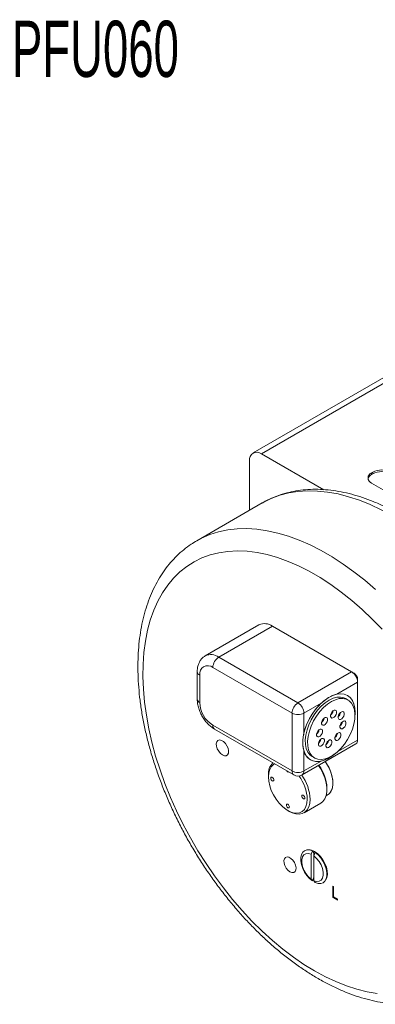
# Model space of a CAD drawing. Header units: inches. Extents: x 1.01 to 7.89, y 1.22 to 8.
# Tile 7 of 13: x 3.95 to 5.27, y 4.35 to 8. Entities that reach past the tile are written whole.
import ezdxf

# ---------------------------------------------------------------- set-up
doc = ezdxf.new("R2010")
doc.units = ezdxf.units.IN
doc.header["$MEASUREMENT"] = 0
doc.styles.add('SLDTEXTSTYLE0', font='TXT', dxfattribs={"width": 0.605})

msp = doc.modelspace()

# ---------------------------------------------------------------- linework, layer by layer
at = {"color": 7, "linetype": 'Continuous', "lineweight": 15}
for p, q in [((5.7851, 6.9557), (4.8139, 6.3951)), ((5.8163, 6.9527), (4.8451, 6.392)), ((4.8451, 6.392), (5.0753, 6.2591)), ((4.8009, 6.3665), (4.8009, 6.1829)), ((5.2573, 6.3244), (5.2529, 6.3218)), ((5.2529, 6.3157), (5.2529, 6.3218)), ((5.2573, 6.3183), (5.2529, 6.3157)), ((5.2573, 6.3183), (5.2573, 6.3244)), ((5.2529, 6.2836), (5.7346, 6.0055)), ((4.8478, 6.2099), (4.6048, 6.0697)), ((4.8478, 6.2099), (4.8466, 6.2093)), ((4.8356, 5.7581), (4.6367, 5.6433)), ((4.8856, 5.7532), (4.6867, 5.6384)), ((5.1788, 5.5839), (4.8856, 5.7532)), ((4.6867, 5.6384), (4.98, 5.4691)), ((4.6068, 5.5848), (4.6068, 5.4827)), ((4.9579, 5.4308), (4.6646, 5.6001)), ((4.98, 5.4691), (5.1788, 5.5839)), ((5.1877, 5.5788), (5.1788, 5.5839)), ((4.616, 5.572), (4.616, 5.47)), ((5.2009, 5.5558), (5.2009, 5.5456)), ((5.2009, 5.5456), (5.1239, 5.5011)), ((5.2009, 5.3313), (5.2009, 5.5456)), ((5.1653, 5.4797), (5.1567, 5.4846)), ((5.0659, 5.4677), (5.0021, 5.4308)), ((4.9579, 5.2165), (4.9579, 5.4308)), ((5.0021, 5.4308), (5.0021, 5.3571)), ((5.0727, 5.4082), (5.0692, 5.402)), ((5.1083, 5.4336), (5.1047, 5.4274)), ((5.1089, 5.4355), (5.1072, 5.4365)), ((5.1089, 5.4355), (5.1072, 5.4365)), ((5.1376, 5.4321), (5.13, 5.4189)), ((4.6646, 5.3858), (4.9579, 5.2165)), ((4.6711, 5.3715), (4.9643, 5.2022)), ((5.1431, 5.3939), (5.1393, 5.3873)), ((5.1421, 5.3918), (5.1419, 5.3919)), ((5.0561, 5.363), (5.053, 5.3577)), ((5.1249, 5.3541), (5.1168, 5.3402)), ((5.1249, 5.3541), (5.1243, 5.3544)), ((5.1249, 5.3541), (5.1243, 5.3544)), ((5.1257, 5.3556), (5.1249, 5.3541)), ((4.9956, 5.2022), (5.1945, 5.317)), ((5.0021, 5.2902), (5.0021, 5.2165)), ((5.0328, 5.2699), (5.0413, 5.265)), ((5.0021, 5.2165), (5.0659, 5.2533)), ((4.8704, 5.2009), (4.8704, 5.1948)), ((5.0873, 5.1476), (5.0873, 5.1537)), ((5.0842, 5.1244), (5.0897, 5.1276)), ((5.0024, 5.0616), (5.0647, 5.0975)), ((4.9424, 5.0701), (4.9477, 5.067)), ((5.0333, 4.9205), (5.0284, 4.9078)), ((5.0284, 4.9078), (5.0284, 4.8161)), ((5.0386, 4.9129), (5.0333, 4.9205)), ((5.039, 4.914), (5.0386, 4.9129)), ((5.0439, 4.9144), (5.039, 4.9016)), ((5.039, 4.914), (5.039, 4.9016)), ((5.039, 4.9016), (5.039, 4.81)), ((5.0333, 4.8091), (5.0386, 4.8228)), ((5.0284, 4.8161), (5.0333, 4.8091)), ((5.039, 4.81), (5.0439, 4.8029)), ((5.1087, 4.79), (5.112, 4.7881)), ((5.1087, 4.7475), (5.1087, 4.79)), ((5.112, 4.7881), (5.112, 4.75)), ((5.1125, 4.7497), (5.1087, 4.7475)), ((5.1261, 4.7374), (5.1087, 4.7475)), ((5.112, 4.75), (5.1261, 4.7418)), ((5.1261, 4.7418), (5.1261, 4.7374))]:
    msp.add_line(p, q, dxfattribs=at)
at = {"color": 8, "linetype": 'Continuous', "lineweight": 15}
msp.add_line((5.1271, 5.2887), (5.2009, 5.3313), dxfattribs=at)
at = {"color": 8, "linetype": 'Continuous', "lineweight": 15, "flags": 128}
for points in [[(5.329, 6.1623), (5.2883, 6.1844), (5.2477, 6.2036), (5.2074, 6.2198), (5.1676, 6.233), (5.1284, 6.2432), (5.0898, 6.2502), (5.0521, 6.2541), (5.0155, 6.2549), (4.9799, 6.2526), (4.9456, 6.2471), (4.9126, 6.2384), (4.8812, 6.2267), (4.8513, 6.212), (4.8478, 6.2099)], [(4.6054, 6.07), (4.6231, 6.0795), (4.6537, 6.0927), (4.6859, 6.1029), (4.7196, 6.1099), (4.7545, 6.1139), (4.7907, 6.1147), (4.8279, 6.1123), (4.866, 6.1068), (4.9049, 6.0982), (4.9445, 6.0865), (4.9846, 6.0718), (5.025, 6.0541), (5.0656, 6.0334), (5.1063, 6.0099), (5.147, 5.9836), (5.1874, 5.9547), (5.2275, 5.9232), (5.267, 5.8892)]]:
    msp.add_lwpolyline(points, dxfattribs=at)
at = {"color": 7, "linetype": 'Continuous', "lineweight": 15, "flags": 128}
for points in [[(5.2922, 5.7417), (5.2553, 5.7796), (5.2176, 5.8154), (5.1793, 5.8488), (5.1404, 5.8797), (5.1011, 5.908), (5.0616, 5.9337), (5.022, 5.9565), (4.9825, 5.9765), (4.9432, 5.9935), (4.9043, 6.0075), (4.866, 6.0184), (4.8283, 6.0261), (4.7914, 6.0307), (4.7555, 6.0322), (4.7207, 6.0304), (4.6872, 6.0255), (4.655, 6.0175), (4.6244, 6.0063), (4.5953, 5.992), (4.568, 5.9747), (4.5425, 5.9545), (4.5189, 5.9313), (4.4974, 5.9054), (4.4779, 5.8768), (4.4607, 5.8457), (4.4457, 5.812), (4.433, 5.7761), (4.4226, 5.7379), (4.4147, 5.6977), (4.4092, 5.6556), (4.4061, 5.6118), (4.4055, 5.5665), (4.4073, 5.5198), (4.4116, 5.4718), (4.4184, 5.4229), (4.4275, 5.3732), (4.439, 5.3228), (4.4529, 5.272), (4.469, 5.2209), (4.4874, 5.1698), (4.5079, 5.1189), (4.5305, 5.0683), (4.555, 5.0183), (4.5814, 4.969), (4.6096, 4.9206), (4.6395, 4.8734), (4.6709, 4.8275), (4.7038, 4.783), (4.738, 4.7402), (4.7733, 4.6993), (4.8097, 4.6603), (4.847, 4.6234), (4.8851, 4.5888), (4.9237, 4.5566), (4.9628, 4.527), (5.0022, 4.5), (5.0418, 4.4757)], [(5.1106, 5.2757), (5.105, 5.2716), (5.0894, 5.2622), (5.0739, 5.2557), (5.059, 5.2523), (5.0449, 5.2522), (5.0322, 5.2553), (5.0211, 5.2616), (5.0119, 5.2709), (5.0048, 5.2829), (5.0001, 5.2974), (4.9978, 5.3139), (4.998, 5.3321), (5.0008, 5.3515), (5.0059, 5.3715), (5.0134, 5.3917), (5.023, 5.4115), (5.0344, 5.4304), (5.0474, 5.4479), (5.0616, 5.4637), (5.0767, 5.4771), (5.0923, 5.488), (5.1079, 5.496), (5.1232, 5.501), (5.1377, 5.5027), (5.1511, 5.5012), (5.1631, 5.4965), (5.1733, 5.4887), (5.1814, 5.478), (5.1874, 5.4647), (5.1909, 5.4491), (5.1919, 5.4317), (5.1907, 5.4153)], [(5.0328, 5.2699), (5.024, 5.2767), (5.0163, 5.2869), (5.0108, 5.2997), (5.0077, 5.3147), (5.0072, 5.3315), (5.0091, 5.3497), (5.0136, 5.3686), (5.0203, 5.3878), (5.0292, 5.4067), (5.04, 5.4248), (5.0524, 5.4414), (5.066, 5.4563), (5.0804, 5.4688), (5.0952, 5.4788), (5.11, 5.4858), (5.1244, 5.4897), (5.1379, 5.4903), (5.1502, 5.4877), (5.1567, 5.4846)], [(5.152, 5.3163), (5.139, 5.3005), (5.125, 5.2868), (5.1103, 5.2755), (5.0955, 5.267), (5.0808, 5.2615), (5.0668, 5.2592), (5.0539, 5.2602), (5.0424, 5.2644), (5.0326, 5.2717), (5.0249, 5.2819), (5.0194, 5.2947), (5.0163, 5.3098), (5.0158, 5.3266), (5.0177, 5.3447), (5.0221, 5.3637), (5.0289, 5.3829), (5.0378, 5.4018), (5.0486, 5.4198), (5.061, 5.4365), (5.0745, 5.4513), (5.0889, 5.4639), (5.1038, 5.4738), (5.1186, 5.4808), (5.1329, 5.4847), (5.1465, 5.4854), (5.1587, 5.4828), (5.1694, 5.477), (5.1782, 5.4682), (5.1848, 5.4567), (5.1891, 5.4427), (5.1909, 5.4267), (5.1902, 5.4091), (5.187, 5.3905), (5.1814, 5.3714), (5.1735, 5.3523), (5.1637, 5.3337), (5.152, 5.3163)], [(5.1239, 5.5011), (5.1381, 5.5027), (5.1513, 5.5012), (5.1631, 5.4966), (5.1732, 5.4889), (5.1813, 5.4785), (5.1873, 5.4655), (5.1909, 5.4504), (5.1921, 5.4333), (5.1909, 5.4149), (5.1905, 5.4122)], [(5.1056, 5.4346), (5.1025, 5.4292), (5.1008, 5.4235), (5.1008, 5.4184), (5.1025, 5.4147), (5.1056, 5.4129), (5.1097, 5.4133), (5.1141, 5.4158), (5.1182, 5.4201), (5.1213, 5.4255), (5.123, 5.4312), (5.123, 5.4363), (5.1213, 5.4401), (5.1182, 5.4419), (5.1141, 5.4414), (5.1097, 5.4389), (5.1056, 5.4346)], [(5.0725, 5.4078), (5.0693, 5.4024), (5.0677, 5.3967), (5.0677, 5.3916), (5.0694, 5.3879), (5.0725, 5.3861), (5.0766, 5.3865), (5.081, 5.389), (5.085, 5.3933), (5.0882, 5.3988), (5.0899, 5.4044), (5.0899, 5.4095), (5.0882, 5.4133), (5.085, 5.4151), (5.081, 5.4147), (5.0765, 5.4121), (5.0725, 5.4078)], [(5.1338, 5.4291), (5.1306, 5.4237), (5.129, 5.418), (5.129, 5.413), (5.1307, 5.4092), (5.1338, 5.4074), (5.1379, 5.4078), (5.1423, 5.4104), (5.1463, 5.4147), (5.1495, 5.4201), (5.1512, 5.4258), (5.1512, 5.4309), (5.1495, 5.4346), (5.1463, 5.4364), (5.1423, 5.436), (5.1378, 5.4334), (5.1338, 5.4291)], [(5.1404, 5.3946), (5.1373, 5.3892), (5.1356, 5.3836), (5.1356, 5.3785), (5.1373, 5.3747), (5.1404, 5.3729), (5.1445, 5.3733), (5.1489, 5.3759), (5.153, 5.3802), (5.1561, 5.3856), (5.1578, 5.3913), (5.1578, 5.3964), (5.1561, 5.4001), (5.153, 5.4019), (5.1489, 5.4015), (5.1445, 5.399), (5.1404, 5.3946)], [(5.0537, 5.3645), (5.0506, 5.3591), (5.0489, 5.3534), (5.0489, 5.3483), (5.0506, 5.3446), (5.0537, 5.3428), (5.0578, 5.3432), (5.0622, 5.3457), (5.0663, 5.35), (5.0694, 5.3554), (5.0711, 5.3611), (5.0711, 5.3662), (5.0694, 5.3699), (5.0663, 5.3717), (5.0622, 5.3713), (5.0578, 5.3688), (5.0537, 5.3645)], [(4.7003, 5.2758), (4.7077, 5.273), (4.7142, 5.2733), (4.7193, 5.2767), (4.7223, 5.2829), (4.7229, 5.2912), (4.7211, 5.3006), (4.717, 5.3102), (4.7111, 5.3189), (4.704, 5.3258), (4.6965, 5.3301), (4.6895, 5.3314), (4.6836, 5.3295), (4.6795, 5.3246), (4.6776, 5.3173), (4.6783, 5.3083), (4.6813, 5.2987), (4.6863, 5.2894), (4.6929, 5.2815), (4.7003, 5.2758)], [(5.0603, 5.33), (5.0572, 5.3246), (5.0555, 5.3189), (5.0555, 5.3138), (5.0572, 5.3101), (5.0603, 5.3083), (5.0644, 5.3087), (5.0688, 5.3112), (5.0729, 5.3155), (5.076, 5.3209), (5.0777, 5.3266), (5.0777, 5.3317), (5.076, 5.3355), (5.0729, 5.3373), (5.0688, 5.3368), (5.0644, 5.3343), (5.0603, 5.33)], [(5.0884, 5.3245), (5.0853, 5.3191), (5.0836, 5.3134), (5.0836, 5.3084), (5.0853, 5.3046), (5.0884, 5.3028), (5.0925, 5.3032), (5.0969, 5.3058), (5.101, 5.3101), (5.1041, 5.3155), (5.1058, 5.3212), (5.1058, 5.3263), (5.1041, 5.33), (5.101, 5.3318), (5.0969, 5.3314), (5.0925, 5.3288), (5.0884, 5.3245)], [(5.1216, 5.3513), (5.1185, 5.3459), (5.1168, 5.3402), (5.1168, 5.3351), (5.1185, 5.3314), (5.1216, 5.3296), (5.1257, 5.33), (5.1301, 5.3326), (5.1342, 5.3369), (5.1373, 5.3423), (5.139, 5.348), (5.139, 5.353), (5.1373, 5.3568), (5.1342, 5.3586), (5.1301, 5.3582), (5.1257, 5.3556), (5.1216, 5.3513)], [(4.894, 5.2428), (4.8892, 5.24), (4.8812, 5.2324), (4.8753, 5.2221), (4.8716, 5.2094), (4.8704, 5.1948), (4.8716, 5.1788), (4.8753, 5.162), (4.8812, 5.1448), (4.8892, 5.1279), (4.899, 5.1119), (4.9103, 5.0973), (4.9227, 5.0846), (4.9358, 5.0742), (4.9491, 5.0666), (4.9622, 5.0618), (4.9746, 5.0602), (4.9859, 5.0618), (4.9957, 5.0665), (5.0037, 5.0741), (5.0096, 5.0844), (5.0133, 5.0971), (5.0145, 5.1116), (5.0145, 5.1116)], [(5.0647, 5.0975), (5.0725, 5.1036), (5.0797, 5.1132), (5.0845, 5.1254), (5.087, 5.1397), (5.087, 5.1558), (5.0845, 5.1729), (5.0797, 5.1907), (5.0725, 5.2086), (5.0634, 5.2259), (5.0562, 5.2371)], [(5.0812, 5.2516), (5.0862, 5.2441), (5.0951, 5.2282), (5.102, 5.2117), (5.1068, 5.1951), (5.1093, 5.1791), (5.1093, 5.1642), (5.1068, 5.151), (5.102, 5.1399), (5.0951, 5.1315), (5.0897, 5.1276)], [(5.0897, 5.1276), (5.097, 5.1333), (5.1034, 5.1425), (5.1077, 5.1541), (5.1095, 5.1678), (5.1089, 5.183), (5.1058, 5.1992), (5.1005, 5.2158), (5.093, 5.2323), (5.0837, 5.2479), (5.0812, 5.2516)], [(4.8794, 5.1896), (4.8798, 5.1869), (4.8811, 5.1841), (4.8829, 5.1817), (4.885, 5.18), (4.8871, 5.1792), (4.8889, 5.1796), (4.8901, 5.181), (4.8906, 5.1832), (4.8901, 5.1859), (4.8889, 5.1887), (4.8871, 5.1911), (4.885, 5.1928), (4.8829, 5.1936), (4.8811, 5.1932), (4.8798, 5.1918), (4.8794, 5.1896)], [(5.0251, 5.1116), (5.0238, 5.0964), (5.0202, 5.0831), (5.0141, 5.0722), (5.006, 5.0639), (4.996, 5.0586), (4.9844, 5.0565), (4.9716, 5.0576), (4.9581, 5.0618), (4.9477, 5.067)], [(5.0055, 5.1168), (5.005, 5.1196), (5.0038, 5.1223), (5.002, 5.1248), (4.9999, 5.1265), (4.9978, 5.1272), (4.996, 5.1269), (4.9948, 5.1255), (4.9943, 5.1233), (4.9948, 5.1206), (4.996, 5.1178), (4.9978, 5.1154), (4.9999, 5.1136), (5.002, 5.1129), (5.0038, 5.1132), (5.005, 5.1146), (5.0055, 5.1168)], [(4.9424, 5.0805), (4.9446, 5.0797), (4.9464, 5.0801), (4.9476, 5.0815), (4.948, 5.0837), (4.9476, 5.0864), (4.9464, 5.0892), (4.9446, 5.0916), (4.9424, 5.0933), (4.9403, 5.0941), (4.9385, 5.0937), (4.9373, 5.0923), (4.9369, 5.0901), (4.9373, 5.0874), (4.9385, 5.0846), (4.9403, 5.0822), (4.9424, 5.0805)], [(4.9503, 4.8428), (4.9577, 4.84), (4.9642, 4.8403), (4.9693, 4.8437), (4.9723, 4.8499), (4.9729, 4.8581), (4.9711, 4.8676), (4.967, 4.8772), (4.9611, 4.8859), (4.954, 4.8928), (4.9465, 4.8971), (4.9395, 4.8984), (4.9336, 4.8965), (4.9295, 4.8916), (4.9276, 4.8843), (4.9283, 4.8753), (4.9313, 4.8657), (4.9363, 4.8564), (4.9429, 4.8485), (4.9503, 4.8428)], [(5.0333, 4.8091), (5.0227, 4.818), (5.0129, 4.8291), (5.0043, 4.8418), (4.9975, 4.8556), (4.9928, 4.8696), (4.9904, 4.8833), (4.9904, 4.8958), (4.9928, 4.9067), (4.9975, 4.9153), (5.0043, 4.9212), (5.0129, 4.9241), (5.0227, 4.9239), (5.0333, 4.9205)], [(5.0284, 4.8161), (5.0183, 4.8251), (5.0093, 4.8363), (5.0019, 4.8491), (4.9967, 4.8626), (4.994, 4.8758), (4.994, 4.8878), (4.9967, 4.8979), (5.0019, 4.9053), (5.0093, 4.9096), (5.0183, 4.9104), (5.0284, 4.9078)], [(5.039, 4.9016), (5.0491, 4.8927), (5.0581, 4.8814), (5.0655, 4.8686), (5.0707, 4.8552), (5.0734, 4.842), (5.0734, 4.8299), (5.0707, 4.8199), (5.0655, 4.8124), (5.0581, 4.8082), (5.0491, 4.8073), (5.039, 4.81)], [(5.0418, 4.918), (5.0527, 4.9103), (5.063, 4.9), (5.0721, 4.8878), (5.0796, 4.8742), (5.0851, 4.8601), (5.0882, 4.8462), (5.0889, 4.8332), (5.087, 4.8218), (5.0827, 4.8128)], [(5.0439, 4.9144), (5.0545, 4.9055), (5.0644, 4.8944), (5.0729, 4.8816), (5.0797, 4.8679), (5.0844, 4.8538), (5.0868, 4.8402), (5.0868, 4.8276), (5.0844, 4.8167), (5.0797, 4.8081), (5.0729, 4.8022), (5.0644, 4.7993), (5.0545, 4.7996), (5.0439, 4.8029)], [(5.039, 4.8108), (5.0363, 4.8126), (5.0351, 4.8135)], [(5.0418, 4.4757), (5.0814, 4.4543), (5.1208, 4.4358), (5.1599, 4.4203), (5.1985, 4.4079), (5.2366, 4.3985), (5.2739, 4.3923)]]:
    msp.add_lwpolyline(points, dxfattribs=at)
at = {"color": 7, "linetype": 'Continuous', "lineweight": 15}
for centre, radius, start, end in [((4.8279, 6.3708), 0.0273, 50.7969, 189.2139), ((5.2635, 6.2932), 0.0249, 115.2303, 165.0134), ((5.2601, 6.3027), 0.0205, 110.7834, 249.2166), ((5.2904, 6.2604), 0.072, 62.6096, 117.3903), ((5.2904, 6.2543), 0.072, 62.6096, 117.3903), ((4.8563, 5.7123), 0.0503, 54.3824, 114.3072), ((4.7126, 5.5979), 0.048, 122.6054, 177.3945), ((4.6456, 5.5768), 0.03, 50.7967, 189.214), ((5.153, 5.5434), 0.048, 2.6055, 57.3946), ((5.1722, 5.5545), 0.0288, 2.6055, 57.3946), ((4.7215, 5.4748), 0.1057, 182.6055, 237.3945), ((5.0058, 5.4286), 0.048, 122.6054, 177.3945), ((4.9541, 5.4286), 0.048, 2.6055, 57.3946), ((5.2232, 5.3031), 0.2276, 133.7137, 166.2863), ((5.085, 5.4429), 0.0251, 309.0942, 350.9113), ((4.98, 5.4735), 0.048, 242.6097, 297.3904), ((5.0518, 5.4161), 0.0251, 309.0938, 350.9116), ((5.1131, 5.4375), 0.0251, 309.0942, 350.9113), ((5.033, 5.3728), 0.0251, 309.0942, 350.9113), ((5.1197, 5.403), 0.0251, 309.0895, 350.9155), ((5.0397, 5.3383), 0.0251, 309.0894, 350.916), ((5.0678, 5.3329), 0.0251, 309.0942, 350.9113), ((5.101, 5.3596), 0.0251, 309.0897, 350.9156), ((5.1856, 5.3296), 0.0154, 305.0143, 6.2978), ((5.0521, 5.3031), 0.0517, 194.5212, 285.468), ((4.9288, 5.2056), 0.0585, 135.3452, 184.5681), ((4.933, 5.1469), 0.1545, 2.5374, 36.1623), ((4.9452, 5.2196), 0.007, 202.0265, 277.9788), ((4.98, 5.2591), 0.048, 242.6097, 297.3904), ((4.98, 5.2292), 0.0313, 240.0027, 299.9973), ((4.8597, 5.1047), 0.1549, 2.558, 37.0791), ((4.8599, 5.1045), 0.1653, 2.493, 35.8446), ((5.0204, 4.8853), 0.0391, 56.8048, 93.0272), ((5.0206, 4.8708), 0.047, 61.7127, 66.984)]:
    msp.add_arc(centre, radius, start, end, dxfattribs=at)
at = {"color": 8, "linetype": 'Continuous', "lineweight": 15}
for centre, radius, start, end in [((4.6575, 5.5987), 0.0493, 53.6927, 115.122), ((4.6218, 5.5859), 0.015, 184.0945, 247.2088), ((4.6225, 5.4843), 0.0157, 185.6947, 245.6254), ((4.6796, 5.3839), 0.0151, 173.0257, 235.662), ((4.9729, 5.2146), 0.0151, 173.0257, 235.662), ((4.9867, 5.2148), 0.0154, 305.0143, 6.2978)]:
    msp.add_arc(centre, radius, start, end, dxfattribs=at)
at = {"color": 7, "linetype": 'Continuous', "lineweight": 15}
for points, knots in [([(5.3602, 6.1654), (5.3532, 6.1694), (5.3328, 6.1809), (5.299, 6.198), (5.2589, 6.2156), (5.219, 6.2305), (5.1792, 6.2425), (5.1399, 6.2515), (5.1012, 6.2575), (5.0632, 6.2606), (5.026, 6.2606), (4.9899, 6.2576), (4.955, 6.2516), (4.9215, 6.2428), (4.8894, 6.231), (4.8644, 6.2197), (4.8508, 6.2113), (4.8467, 6.2089)], [0, 0, 0, 0, 0.03878, 0.112008, 0.185275, 0.258498, 0.331609, 0.404521, 0.477135, 0.549342, 0.621043, 0.692157, 0.762646, 0.832523, 0.901857, 0.970771, 1, 1, 1, 1]), ([(4.6056, 6.0698), (4.5983, 6.0656), (4.5814, 6.0557), (4.5567, 6.0371), (4.5314, 6.0146), (4.5079, 5.9895), (4.4863, 5.9621), (4.4666, 5.9322), (4.4489, 5.9001), (4.4334, 5.8658), (4.42, 5.8293), (4.4088, 5.7909), (4.3998, 5.7506), (4.3932, 5.7086), (4.3888, 5.665), (4.3869, 5.6201), (4.3872, 5.574), (4.3898, 5.5268), (4.3947, 5.4787), (4.4019, 5.4299), (4.4113, 5.3806), (4.4228, 5.3308), (4.4365, 5.2807), (4.4523, 5.2305), (4.4701, 5.1804), (4.4898, 5.1305), (4.5114, 5.0809), (4.5349, 5.0318), (4.56, 4.9833), (4.5869, 4.9357), (4.6153, 4.889), (4.6452, 4.8435), (4.6766, 4.7991), (4.7092, 4.7561), (4.743, 4.7147), (4.7779, 4.6749), (4.8139, 4.6369), (4.8507, 4.6007), (4.8883, 4.5666), (4.9267, 4.5346), (4.9655, 4.5049), (5.0049, 4.4775), (5.0347, 4.4587), (5.0514, 4.449), (5.0547, 4.4471)], [0, 0, 0, 0, 0.017432, 0.040631, 0.063855, 0.087164, 0.110612, 0.134234, 0.158051, 0.182065, 0.206265, 0.230624, 0.255114, 0.2797, 0.304351, 0.329042, 0.353751, 0.37846, 0.403158, 0.427839, 0.4525, 0.47714, 0.50176, 0.52636, 0.550943, 0.575511, 0.600068, 0.624615, 0.649156, 0.673694, 0.698232, 0.722773, 0.74732, 0.771875, 0.796442, 0.821024, 0.845624, 0.870246, 0.89489, 0.919561, 0.944258, 0.968982, 0.993732, 1, 1, 1, 1]), ([(4.6367, 5.6429), (4.6349, 5.6419), (4.6292, 5.6389), (4.6217, 5.6311), (4.6145, 5.6205), (4.6096, 5.6082), (4.6072, 5.5962), (4.6069, 5.5881), (4.6068, 5.5848)], [0, 0, 0, 0, 0.0932577, 0.2820978, 0.4689176, 0.660032, 0.8604834, 1, 1, 1, 1]), ([(4.6068, 5.4827), (4.6069, 5.4797), (4.6072, 5.4712), (4.6096, 5.457), (4.6147, 5.4405), (4.622, 5.4244), (4.6311, 5.4092), (4.6419, 5.3953), (4.654, 5.3833), (4.664, 5.3757), (4.6697, 5.3723), (4.6711, 5.3715)], [0, 0, 0, 0, 0.073167, 0.200953, 0.328532, 0.455685, 0.582723, 0.710441, 0.839603, 0.962692, 1, 1, 1, 1]), ([(5.1239, 5.5011), (5.1189, 5.4997), (5.1089, 5.4968), (5.0938, 5.4889), (5.0795, 5.4796), (5.0704, 5.4717), (5.0659, 5.4677)], [0, 0, 0, 0, 0.256019, 0.518821, 0.75725, 1, 1, 1, 1]), ([(5.0021, 5.3571), (5.0008, 5.3508), (4.9983, 5.3381), (4.9976, 5.3208), (4.9985, 5.3043), (5.0009, 5.2949), (5.0021, 5.2902)], [0, 0, 0, 0, 0.256019, 0.51882, 0.75725, 1, 1, 1, 1]), ([(5.0659, 5.2533), (5.0707, 5.2548), (5.0804, 5.2579), (5.0951, 5.2661), (5.1064, 5.2727), (5.1123, 5.2775), (5.1136, 5.2786)], [0, 0, 0, 0, 0.310535, 0.629297, 0.918497, 1, 1, 1, 1]), ([(5.0547, 4.4471), (5.0618, 4.4431), (5.0822, 4.4316), (5.1159, 4.4145), (5.156, 4.3968), (5.196, 4.382), (5.2357, 4.37), (5.275, 4.361), (5.3138, 4.3549), (5.3518, 4.3519), (5.3889, 4.3519), (5.425, 4.3548), (5.4599, 4.3608), (5.4935, 4.3696), (5.5255, 4.3815), (5.5501, 4.3926), (5.5633, 4.4006), (5.567, 4.4028)], [0, 0, 0, 0, 0.038898, 0.11235, 0.18584, 0.259286, 0.332619, 0.405754, 0.478589, 0.551017, 0.622935, 0.694266, 0.76497, 0.83506, 0.904606, 0.97373, 1, 1, 1, 1])]:
    msp.add_open_spline(points, degree=3, knots=knots, dxfattribs=at)

# ---------------------------------------------------------------- texts
at = {"color": 7, "linetype": 'Continuous', "lineweight": 0, "insert": (3.9207, 7.9971), "char_height": 0.20833, "attachment_point": 1, "style": 'SLDTEXTSTYLE0'}
msp.add_mtext('PFU060', dxfattribs=at)

doc.saveas('drawing.dxf')
